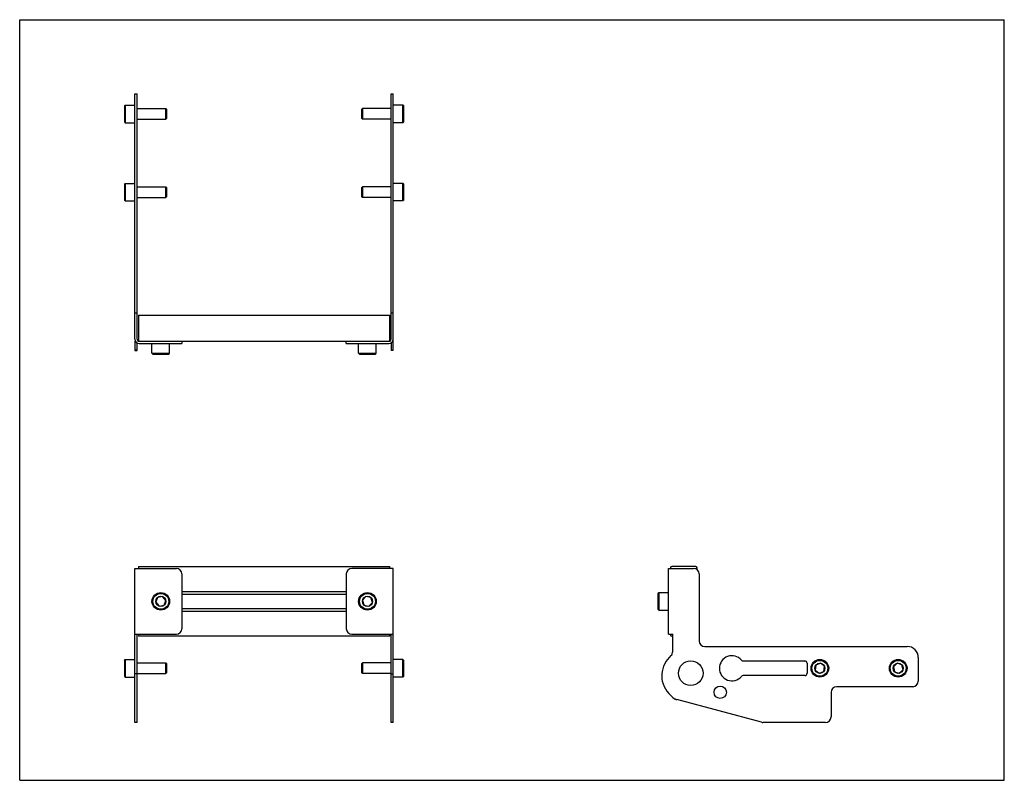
# Model space of a CAD drawing. Header units: inches. Extents: x 0 to 22, y 0 to 17.
import ezdxf

# ---------------------------------------------------------------- set-up
doc = ezdxf.new("R2010")
doc.units = ezdxf.units.IN
doc.header["$LTSCALE"] = 1.21
doc.header["$MEASUREMENT"] = 0
doc.layers.get('0').update_dxf_attribs({"linetype": 'CONTINUOUS'})
for name, color, linetype in [('207130_LH_1_BL4', 7, 'CONTINUOUS'), ('207130_RH_1_BL1', 7, 'CONTINUOUS'), ('207216_WW_207216_05_1_BL2', 7, 'CONTINUOUS'), ('9206XXM_920612M_1_BL3', 7, 'CONTINUOUS'), ('9206XXM_920612M_1_BL6', 7, 'CONTINUOUS'), ('9206XXM_920618M_1_BL0', 7, 'CONTINUOUS'), ('9206XXM_920618M_1_BL5', 7, 'CONTINUOUS'), ('9206XXM_920618M_1_BL7', 7, 'CONTINUOUS'), ('9206XXM_920618M_1_BL8', 7, 'CONTINUOUS')]:
    doc.layers.add(name, color=color, linetype=linetype)

# ---------------------------------------------------------------- blocks, each defined once
blk = doc.blocks.new('9206XXM_920618M_1_BL0', base_point=(2.812, 7.824))
at = {"layer": '9206XXM_920618M_1_BL0', "color": 7, "linetype": 'CONTINUOUS'}
for p, q in [((2.339, 13.322), (2.359, 13.342)), ((2.339, 13.322), (2.339, 12.968)), ((2.359, 13.342), (2.359, 12.948)), ((2.359, 13.342), (2.575, 13.342)), ((2.623, 13.263), (3.264, 13.263)), ((3.264, 13.027), (3.264, 13.263)), ((3.284, 13.243), (3.264, 13.263)), ((3.284, 13.046), (3.284, 13.243)), ((2.623, 13.027), (3.264, 13.027)), ((3.284, 13.046), (3.264, 13.027)), ((2.339, 12.968), (2.359, 12.948)), ((2.359, 12.948), (2.575, 12.948)), ((2.339, 2.681), (2.359, 2.701)), ((2.339, 2.681), (2.339, 2.327)), ((2.359, 2.701), (2.359, 2.307)), ((2.359, 2.701), (2.575, 2.701)), ((2.623, 2.622), (3.264, 2.622)), ((3.264, 2.386), (3.264, 2.622)), ((3.284, 2.603), (3.264, 2.622)), ((3.284, 2.406), (3.284, 2.603)), ((2.339, 2.327), (2.359, 2.307)), ((2.359, 2.307), (2.575, 2.307)), ((2.623, 2.386), (3.264, 2.386)), ((3.284, 2.406), (3.264, 2.386))]:
    blk.add_line(p, q, dxfattribs=at)
blk = doc.blocks.new('207130_RH_1_BL1', base_point=(3.1, 8.318))
at = {"layer": '207130_RH_1_BL1', "color": 7, "linetype": 'CONTINUOUS'}
for p, q in [((2.575, 9.857), (2.575, 15.344)), ((2.575, 15.344), (2.623, 15.344)), ((2.623, 9.857), (2.623, 15.344)), ((2.575, 10.447), (2.623, 10.447)), ((2.575, 9.817), (2.575, 9.61)), ((2.623, 9.61), (2.623, 9.774)), ((2.671, 9.761), (3.625, 9.761)), ((3.625, 9.809), (3.625, 9.761)), ((2.623, 9.614), (2.575, 9.614)), ((2.575, 9.61), (2.623, 9.61)), ((2.575, 1.292), (2.575, 4.737)), ((2.575, 4.737), (3.5, 4.737)), ((3.625, 4.612), (3.625, 3.389)), ((2.575, 3.264), (3.5, 3.264)), ((2.623, 1.292), (2.623, 3.264)), ((2.623, 2.377), (2.575, 2.377)), ((2.623, 1.292), (2.575, 1.292))]:
    blk.add_line(p, q, dxfattribs=at)
for centre, radius, start, end in [((2.671, 9.857), 0.096, 180, 270), ((2.671, 9.857), 0.048, 180, 249.5422), ((3.5, 4.612), 0.125, 0, 90), ((3.5, 3.389), 0.125, 270, 360)]:
    blk.add_arc(centre, radius, start, end, dxfattribs=at)
blk = doc.blocks.new('207216_WW_207216_05_1_BL2', base_point=(8.894, 6.809))
at = {"layer": '207216_WW_207216_05_1_BL2', "color": 7, "linetype": 'CONTINUOUS'}
for p, q in [((2.655, 10.399), (2.655, 9.809)), ((2.655, 10.399), (8.268, 10.399)), ((8.268, 9.809), (8.268, 10.399)), ((8.268, 9.809), (2.655, 9.809)), ((2.655, 4.782), (2.655, 4.737)), ((2.655, 4.782), (8.268, 4.782)), ((8.268, 4.737), (8.268, 4.782)), ((14.543, 4.752), (14.543, 4.737)), ((15.104, 4.782), (14.573, 4.782)), ((15.134, 4.71), (15.134, 4.752)), ((3.625, 4.217), (7.297, 4.217)), ((3.625, 4.159), (7.297, 4.159)), ((3.625, 3.842), (7.297, 3.842)), ((3.625, 3.784), (7.297, 3.784)), ((2.655, 3.264), (2.655, 3.219)), ((8.268, 3.219), (2.655, 3.219)), ((8.268, 3.219), (8.268, 3.264)), ((14.543, 3.264), (14.543, 3.249)), ((14.573, 3.219), (14.591, 3.219))]:
    blk.add_line(p, q, dxfattribs=at)
for centre, start, end in [((14.573, 4.752), 90, 180), ((15.104, 4.752), 0, 90), ((14.573, 3.249), 180, 270)]:
    blk.add_arc(centre, 0.03, start, end, dxfattribs=at)
blk = doc.blocks.new('9206XXM_920612M_1_BL3', base_point=(3.153, 6.782))
at = {"layer": '9206XXM_920612M_1_BL3', "color": 7, "linetype": 'CONTINUOUS'}
for p, q in [((2.956, 9.544), (2.956, 9.761)), ((3.35, 9.544), (3.35, 9.761)), ((2.976, 9.524), (2.956, 9.544)), ((2.956, 9.544), (3.35, 9.544)), ((2.976, 9.524), (3.33, 9.524)), ((3.33, 9.524), (3.35, 9.544)), ((3.081, 4.088), (3.041, 3.981)), ((3.041, 3.981), (3.113, 3.894)), ((3.193, 4.107), (3.081, 4.088)), ((3.265, 4.019), (3.193, 4.107)), ((3.226, 3.913), (3.265, 4.019)), ((3.113, 3.894), (3.226, 3.913))]:
    blk.add_line(p, q, dxfattribs=at)
for radius in [0.197, 0.177, 0.114]:
    blk.add_circle((3.153, 4), radius, dxfattribs=at)
blk = doc.blocks.new('207130_LH_1_BL4', base_point=(13.688, 8.318))
at = {"layer": '207130_LH_1_BL4', "color": 7, "linetype": 'CONTINUOUS'}
for p, q in [((8.299, 9.857), (8.299, 15.344)), ((8.299, 15.344), (8.347, 15.344)), ((8.347, 9.61), (8.347, 15.344)), ((8.299, 10.447), (8.347, 10.447)), ((7.297, 9.761), (7.297, 9.809)), ((7.297, 9.761), (8.251, 9.761)), ((8.299, 9.774), (8.299, 9.61)), ((8.299, 9.614), (8.347, 9.614)), ((8.347, 9.61), (8.299, 9.61)), ((8.347, 4.737), (7.422, 4.737)), ((8.347, 1.292), (8.347, 4.737)), ((14.495, 3.264), (14.495, 4.737)), ((14.495, 4.737), (15.057, 4.737)), ((7.297, 4.612), (7.297, 3.389)), ((15.182, 4.612), (15.182, 3.117)), ((7.422, 3.264), (8.347, 3.264)), ((8.299, 1.292), (8.299, 3.264)), ((14.495, 3.264), (14.591, 3.264)), ((14.591, 2.88), (14.591, 3.264)), ((15.307, 2.992), (19.828, 2.992)), ((16.166, 2.667), (17.542, 2.667)), ((20.078, 2.742), (20.078, 2.217)), ((17.592, 2.617), (17.592, 2.392)), ((8.299, 2.377), (8.347, 2.377)), ((17.542, 2.342), (16.166, 2.342)), ((19.953, 2.092), (18.253, 2.092)), ((16.575, 1.296), (14.681, 1.803)), ((18.128, 1.967), (18.128, 1.417)), ((8.347, 1.292), (8.299, 1.292)), ((18.003, 1.292), (16.607, 1.292))]:
    blk.add_line(p, q, dxfattribs=at)
for centre, radius in [((14.994, 2.394), 0.275), ((15.652, 1.967), 0.138)]:
    blk.add_circle(centre, radius, dxfattribs=at)
for centre, radius, start, end in [((8.251, 9.857), 0.096, 270, 360), ((8.251, 9.857), 0.048, 290.4578, 360), ((7.422, 4.612), 0.125, 90, 180), ((15.057, 4.612), 0.125, 0, 90), ((7.422, 3.389), 0.125, 180, 270), ((15.307, 3.117), 0.125, 180, 270), ((14.466, 2.88), 0.125, 313.0379, 360), ((19.828, 2.742), 0.25, 0, 90), ((14.994, 2.314), 0.649, 133.0379, 174.4106), ((15.914, 2.504), 0.28, 40.2707, 319.7293), ((16.166, 2.717), 0.05, 219.9242, 270), ((17.542, 2.617), 0.05, 0, 90), ((14.778, 2.322), 0.433, 172.5903, 193.7468), ((14.994, 2.374), 0.656, 193.7468, 238.0869), ((16.166, 2.292), 0.05, 90, 140.0758), ((17.542, 2.392), 0.05, 270, 360), ((19.953, 2.217), 0.125, 270, 360), ((18.253, 1.967), 0.125, 90, 180), ((14.714, 1.924), 0.125, 238.0793, 255), ((18.003, 1.417), 0.125, 270, 360), ((16.607, 1.417), 0.125, 255, 270)]:
    blk.add_arc(centre, radius, start, end, dxfattribs=at)
blk = doc.blocks.new('9206XXM_920618M_1_BL5', base_point=(12.857, 7.824))
at = {"layer": '9206XXM_920618M_1_BL5', "color": 7, "linetype": 'CONTINUOUS'}
for p, q in [((7.639, 13.243), (7.659, 13.263)), ((7.639, 13.243), (7.639, 13.046)), ((8.299, 13.263), (7.659, 13.263)), ((7.659, 13.263), (7.659, 13.027)), ((8.564, 13.342), (8.347, 13.342)), ((8.584, 13.322), (8.564, 13.342)), ((8.564, 12.948), (8.564, 13.342)), ((8.584, 12.968), (8.584, 13.322)), ((7.639, 13.046), (7.659, 13.027)), ((8.299, 13.027), (7.659, 13.027)), ((8.564, 12.948), (8.347, 12.948)), ((8.584, 12.968), (8.564, 12.948)), ((8.564, 2.701), (8.347, 2.701)), ((8.584, 2.681), (8.564, 2.701)), ((8.564, 2.307), (8.564, 2.701)), ((8.584, 2.327), (8.584, 2.681)), ((7.639, 2.603), (7.659, 2.622)), ((7.639, 2.603), (7.639, 2.406)), ((8.299, 2.622), (7.659, 2.622)), ((7.659, 2.622), (7.659, 2.386)), ((17.791, 2.576), (17.773, 2.463)), ((17.773, 2.463), (17.861, 2.392)), ((17.897, 2.616), (17.791, 2.576)), ((17.861, 2.392), (17.967, 2.433)), ((17.985, 2.545), (17.897, 2.616)), ((17.967, 2.433), (17.985, 2.545)), ((7.639, 2.406), (7.659, 2.386)), ((8.299, 2.386), (7.659, 2.386)), ((8.564, 2.307), (8.347, 2.307)), ((8.584, 2.327), (8.564, 2.307))]:
    blk.add_line(p, q, dxfattribs=at)
for radius in [0.197, 0.177, 0.114]:
    blk.add_circle((17.879, 2.504), radius, dxfattribs=at)
blk = doc.blocks.new('9206XXM_920612M_1_BL6', base_point=(11.034, 6.782))
at = {"layer": '9206XXM_920612M_1_BL6', "color": 7, "linetype": 'CONTINUOUS'}
for p, q in [((7.573, 9.544), (7.573, 9.761)), ((7.967, 9.544), (7.967, 9.761)), ((7.573, 9.544), (7.967, 9.544)), ((7.593, 9.524), (7.573, 9.544)), ((7.593, 9.524), (7.947, 9.524)), ((7.947, 9.524), (7.967, 9.544)), ((14.259, 4.177), (14.278, 4.197)), ((14.278, 4.197), (14.278, 3.803)), ((14.278, 4.197), (14.495, 4.197)), ((7.737, 4.109), (7.659, 4.026)), ((7.659, 4.026), (7.692, 3.917)), ((7.847, 4.083), (7.737, 4.109)), ((7.803, 3.892), (7.88, 3.975)), ((7.88, 3.975), (7.847, 4.083)), ((14.259, 4.177), (14.259, 3.823)), ((7.692, 3.917), (7.803, 3.892)), ((14.259, 3.823), (14.278, 3.803)), ((14.278, 3.803), (14.495, 3.803))]:
    blk.add_line(p, q, dxfattribs=at)
for radius in [0.197, 0.177, 0.114]:
    blk.add_circle((7.77, 4), radius, dxfattribs=at)
blk = doc.blocks.new('9206XXM_920618M_1_BL7', base_point=(2.812, 14.895))
at = {"layer": '9206XXM_920618M_1_BL7', "color": 7, "linetype": 'CONTINUOUS'}
for p, q in [((2.339, 15.072), (2.359, 15.092)), ((2.339, 15.072), (2.339, 14.718)), ((2.359, 15.092), (2.359, 14.698)), ((2.359, 15.092), (2.575, 15.092)), ((2.623, 15.013), (3.264, 15.013)), ((3.264, 14.777), (3.264, 15.013)), ((3.284, 14.993), (3.264, 15.013)), ((3.284, 14.796), (3.284, 14.993)), ((2.623, 14.777), (3.264, 14.777)), ((3.284, 14.796), (3.264, 14.777)), ((2.339, 14.718), (2.359, 14.698)), ((2.359, 14.698), (2.575, 14.698))]:
    blk.add_line(p, q, dxfattribs=at)
blk = doc.blocks.new('9206XXM_920618M_1_BL8', base_point=(13.732, 8.699))
at = {"layer": '9206XXM_920618M_1_BL8', "color": 7, "linetype": 'CONTINUOUS'}
for p, q in [((7.639, 14.993), (7.659, 15.013)), ((7.639, 14.993), (7.639, 14.796)), ((7.659, 15.013), (7.659, 14.777)), ((8.299, 15.013), (7.659, 15.013)), ((8.564, 15.092), (8.347, 15.092)), ((8.564, 14.698), (8.564, 15.092)), ((8.584, 15.072), (8.564, 15.092)), ((8.584, 14.718), (8.584, 15.072)), ((7.639, 14.796), (7.659, 14.777)), ((8.299, 14.777), (7.659, 14.777)), ((8.564, 14.698), (8.347, 14.698)), ((8.584, 14.718), (8.564, 14.698)), ((19.604, 2.615), (19.521, 2.538)), ((19.521, 2.538), (19.546, 2.427)), ((19.546, 2.427), (19.654, 2.393)), ((19.713, 2.581), (19.604, 2.615)), ((19.654, 2.393), (19.738, 2.47)), ((19.738, 2.47), (19.713, 2.581))]:
    blk.add_line(p, q, dxfattribs=at)
for radius in [0.197, 0.177, 0.114]:
    blk.add_circle((19.629, 2.504), radius, dxfattribs=at)

msp = doc.modelspace()

# ---------------------------------------------------------------- linework, layer by layer
at = {"color": 7, "linetype": 'CONTINUOUS'}
for p, q in [((0, 0), (0, 17)), ((0, 17), (22, 17)), ((22, 0), (22, 17)), ((0, 0), (22, 0))]:
    msp.add_line(p, q, dxfattribs=at)

# ---------------------------------------------------------------- block references
at = {"layer": '207130_LH_1_BL4'}
msp.add_blockref('207130_LH_1_BL4', (13.688, 8.318), dxfattribs=at)
at = {"layer": '207130_RH_1_BL1'}
msp.add_blockref('207130_RH_1_BL1', (3.1, 8.318), dxfattribs=at)
at = {"layer": '207216_WW_207216_05_1_BL2'}
msp.add_blockref('207216_WW_207216_05_1_BL2', (8.894, 6.809), dxfattribs=at)
at = {"layer": '9206XXM_920612M_1_BL3'}
msp.add_blockref('9206XXM_920612M_1_BL3', (3.153, 6.782), dxfattribs=at)
at = {"layer": '9206XXM_920612M_1_BL6'}
msp.add_blockref('9206XXM_920612M_1_BL6', (11.034, 6.782), dxfattribs=at)
at = {"layer": '9206XXM_920618M_1_BL0'}
msp.add_blockref('9206XXM_920618M_1_BL0', (2.812, 7.824), dxfattribs=at)
at = {"layer": '9206XXM_920618M_1_BL5'}
msp.add_blockref('9206XXM_920618M_1_BL5', (12.857, 7.824), dxfattribs=at)
at = {"layer": '9206XXM_920618M_1_BL7'}
msp.add_blockref('9206XXM_920618M_1_BL7', (2.812, 14.895), dxfattribs=at)
at = {"layer": '9206XXM_920618M_1_BL8'}
msp.add_blockref('9206XXM_920618M_1_BL8', (13.732, 8.699), dxfattribs=at)

doc.saveas('drawing.dxf')
